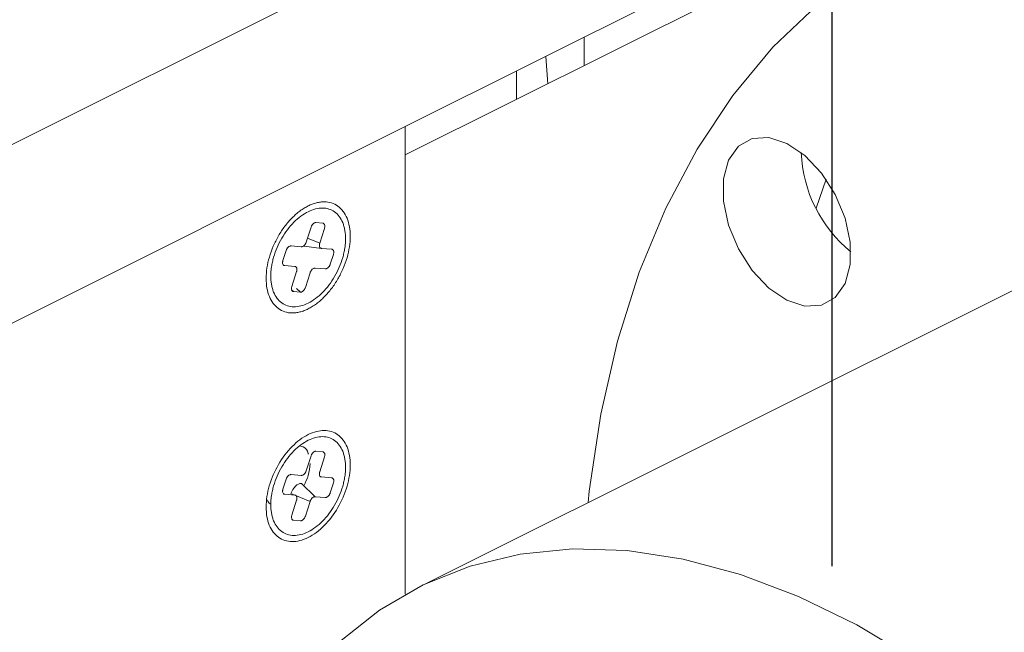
# Paper-space layout 'Sheet3' of a CAD drawing. Header units: inches. Extents: x 0.78 to 10.31, y 0.31 to 7.8.
# Tile 4 of 24: x 1.84 to 2.77, y 3 to 3.58. Entities that reach past the tile are written whole.
import ezdxf

# ---------------------------------------------------------------- set-up
doc = ezdxf.new("R2010")
doc.units = ezdxf.units.IN
doc.header["$MEASUREMENT"] = 0
doc.layers.add('SLD-0', color=7, linetype='Continuous')
doc.styles.add('SLDTEXTSTYLE3', font='TXT', dxfattribs={"width": 0.75})
doc.dimstyles.new('SLDDIMSTYLE2', dxfattribs={"dimtxt": 0.125, "dimasz": 0.13, "dimexe": 0, "dimexo": 0.0625, "dimgap": 0.03125, "dimtad": 0, "dimtih": 1, "dimtoh": 1, "dimlfac": 2, "dimrnd": 1e-09, "dimzin": 12, "dimdsep": 46, "dimtxsty": 'SLDTEXTSTYLE3', "dimsah": 1, "dimcen": 0.09, "dimadec": 0, "dimazin": 3, "dimtfac": 1, "dimtofl": 0, "dimtmove": 0, "dimatfit": 3, "dimfxl": 1, "dimfrac": 2, "dimtolj": 1, "dimtzin": 12, "dimarcsym": 0})

# ---------------------------------------------------------------- blocks, each defined once
blk = doc.blocks.new('_D_5')
at = {"layer": 'SLD-0'}
for p, q in [((9.20379, 5.59952), (9.20379, 7.80071)), ((9.20379, 7.69245), (8.74783, 7.46448)), ((8.06267, 7.4448), (8.03728, 7.4448)), ((8.03728, 7.4448), (8.03728, 7.24636)), ((8.63413, 7.4448), (8.65952, 7.4448)), ((8.65952, 7.4448), (8.65952, 7.24636)), ((8.03728, 7.24636), (8.06267, 7.24636)), ((8.65952, 7.24636), (8.63413, 7.24636)), ((2.61008, 4.3956), (7.94897, 7.06504)), ((2.61008, 3.06044), (2.61008, 4.50385))]:
    blk.add_line(p, q, dxfattribs=at)
for points in [[(9.20379, 7.69245), (9.10292, 7.66438), (9.12081, 7.6286)], [(2.61008, 4.3956), (2.71094, 4.42367), (2.69305, 4.45945)]]:
    blk.add_solid(points, dxfattribs=at)
at = {"layer": 'SLD-0', "char_height": 0.125, "attachment_point": 1, "style": 'SLDTEXTSTYLE3'}
for s, insert in [('473.71', (8.09441, 7.40749, -0.83166)), ('18.65', (8.08981, 7.22047, -0.83166))]:
    blk.add_mtext(s, dxfattribs=dict(at, insert=insert))
blk = doc.blocks.new('_D_7')
at = {"layer": 'SLD-0'}
for p, q in [((2.64449, 4.40239), (1.00413, 5.22257)), ((1.09252, 5.17838), (1.09252, 4.30204)), ((0.80679, 4.27665), (0.7814, 4.27665)), ((0.7814, 4.27665), (0.7814, 4.07821)), ((1.37825, 4.27665), (1.40364, 4.27665)), ((1.40364, 4.27665), (1.40364, 4.07821)), ((0.7814, 4.07821), (0.80679, 4.07821)), ((1.40364, 4.07821), (1.37825, 4.07821)), ((1.09252, 2.23086), (1.09252, 3.89119)), ((1.84722, 1.85351), (1.00413, 2.27505))]:
    blk.add_line(p, q, dxfattribs=at)
for points in [[(1.09252, 5.17838), (1.07252, 5.06579), (1.11252, 5.06579)], [(1.09252, 2.23086), (1.11252, 2.34344), (1.07252, 2.34344)]]:
    blk.add_solid(points, dxfattribs=at)
at = {"layer": 'SLD-0', "char_height": 0.125, "attachment_point": 1, "style": 'SLDTEXTSTYLE3'}
for s, insert in [('172.90', (0.83853, 4.23934, 0.37509)), ('6.81', (0.88011, 4.05232, 0.37509))]:
    blk.add_mtext(s, dxfattribs=dict(at, insert=insert))

psp = doc.layouts.new('Sheet3')

# ---------------------------------------------------------------- linework, layer by layer
at = {"color": 144, "linetype": 'Continuous', "lineweight": 0}
for p, q in [((2.895, 3.82116), (2.20627, 3.4768)), ((2.89482, 3.79423), (2.20627, 3.44996)), ((2.33913, 3.54323), (2.34113, 3.51738)), ((2.31146, 3.50255), (2.31146, 3.52939)), ((2.20627, 3.44996), (2.20627, 3.4768)), ((2.59496, 3.39946), (2.60432, 3.42689)), ((2.12813, 3.38534), (2.12174, 3.38584)), ((2.11703, 3.38143), (2.11249, 3.36742)), ((2.12528, 3.3664), (2.12981, 3.38041)), ((2.10779, 3.363), (2.0982, 3.36376)), ((2.12696, 3.36148), (2.11069, 3.36361)), ((2.12528, 3.3664), (2.11373, 3.37123)), ((2.09349, 3.35935), (2.09047, 3.35)), ((2.13655, 3.36072), (2.12696, 3.36148)), ((2.13521, 3.34645), (2.13823, 3.35579)), ((2.09215, 3.34508), (2.10174, 3.34432)), ((2.10342, 3.3394), (2.09889, 3.32538)), ((2.11167, 3.32437), (2.11621, 3.33838)), ((2.12091, 3.3428), (2.1305, 3.34203)), ((2.10057, 3.32046), (2.09872, 3.32224)), ((2.1034, 3.32339), (2.10696, 3.31995)), ((2.12813, 3.16883), (2.12174, 3.16934)), ((2.11703, 3.16492), (2.11249, 3.15091)), ((2.12528, 3.14989), (2.12981, 3.16391)), ((2.09349, 3.14284), (2.09047, 3.1335)), ((2.10779, 3.14649), (2.0982, 3.14726)), ((2.13655, 3.14421), (2.12696, 3.14497)), ((2.12091, 3.12629), (2.10799, 3.13876)), ((2.13521, 3.12994), (2.13823, 3.13929)), ((2.09215, 3.12857), (2.10174, 3.12781)), ((2.11621, 3.12187), (2.09807, 3.12945)), ((2.10342, 3.12289), (2.09889, 3.10888)), ((2.11167, 3.10786), (2.11621, 3.12187)), ((2.12091, 3.12629), (2.1305, 3.12553)), ((2.10057, 3.10395), (2.10696, 3.10345))]:
    psp.add_line(p, q, dxfattribs=at)
at = {"color": 7, "linetype": 'Continuous', "lineweight": 15}
for p, q in [((1.72792, 3.40674), (2.13026, 3.60791)), ((2.31146, 3.50255), (2.31146, 3.52939)), ((2.20627, 3.4768), (1.80393, 3.27563)), ((2.83887, 3.35065), (2.22016, 3.04129)), ((2.10057, 3.32046), (2.10696, 3.31995))]:
    psp.add_line(p, q, dxfattribs=at)
at = {"color": 8, "linetype": 'Continuous', "lineweight": 15}
for p, q in [((2.37549, 3.56141), (2.37549, 3.53456)), ((2.20627, 3.44996), (2.20627, 3.03393))]:
    psp.add_line(p, q, dxfattribs=at)
at = {"color": 7, "linetype": 'Continuous', "lineweight": 15, "flags": 128}
for points in [[(3.23019, 3.61808), (3.16534, 3.6475), (3.10087, 3.67073), (3.03714, 3.68764), (2.97452, 3.69814), (2.91336, 3.70217), (2.85402, 3.6997), (2.79683, 3.69075), (2.74212, 3.67537), (2.69021, 3.65365), (2.64139, 3.6257), (2.59594, 3.5917), (2.55413, 3.55184), (2.51619, 3.50634), (2.48233, 3.45547), (2.45277, 3.39951), (2.42765, 3.33879), (2.40713, 3.27366), (2.39133, 3.20448), (2.38033, 3.13166), (2.37914, 3.12078)], [(2.56727, 3.46089), (2.55019, 3.46642), (2.53449, 3.46549), (2.52145, 3.45817), (2.51212, 3.44505), (2.50726, 3.4272), (2.50726, 3.40606), (2.51212, 3.38335), (2.52145, 3.3609), (2.53449, 3.34054), (2.55019, 3.32391), (2.56727, 3.31236), (2.58436, 3.30683), (2.60005, 3.30776), (2.6131, 3.31508), (2.62243, 3.3282), (2.62729, 3.34605), (2.62729, 3.36718), (2.62243, 3.3899), (2.6131, 3.41234), (2.60005, 3.43271), (2.58436, 3.44934), (2.56727, 3.46089)], [(2.14391, 2.98874), (2.18189, 3.01882), (2.22329, 3.04284), (2.26777, 3.06062), (2.315, 3.07202), (2.36458, 3.07694), (2.41612, 3.07535), (2.46923, 3.06726), (2.52346, 3.05274), (2.57839, 3.03189), (2.63359, 3.00489), (2.68861, 2.97196)]]:
    psp.add_lwpolyline(points, dxfattribs=at)
at = {"color": 144, "linetype": 'Continuous', "lineweight": 0}
psp.add_arc((2.70744, 3.45671), 0.12661, 182.05358, 231.07652, dxfattribs=at)
for points, knots in [([(2.11435, 3.30418), (2.1137, 3.30387), (2.1124, 3.30324), (2.11045, 3.30245), (2.10851, 3.30177), (2.10595, 3.30104), (2.10278, 3.30042), (2.09788, 3.30012), (2.09211, 3.30101), (2.08604, 3.30408), (2.08107, 3.30902), (2.07737, 3.31564), (2.07509, 3.3237), (2.07432, 3.33288), (2.07509, 3.34283), (2.07737, 3.35317), (2.08107, 3.36349), (2.08604, 3.37341), (2.09211, 3.38254), (2.09788, 3.38921), (2.10279, 3.39381), (2.10658, 3.39686), (2.11045, 3.39952), (2.11305, 3.40092), (2.11435, 3.40161)], [0, 0, 0, 0, 0.015663, 0.031287, 0.046912, 0.062574, 0.093852, 0.12513, 0.18761, 0.25009, 0.31257, 0.37505, 0.43753, 0.500009, 0.562489, 0.624969, 0.687449, 0.749929, 0.812409, 0.874889, 0.906167, 0.937444, 0.968722, 1, 1, 1, 1]), ([(2.11435, 3.40161), (2.115, 3.40193), (2.1163, 3.40255), (2.11825, 3.40335), (2.12019, 3.40402), (2.12275, 3.40476), (2.12592, 3.40537), (2.13082, 3.40567), (2.13659, 3.40478), (2.14266, 3.40172), (2.14763, 3.39678), (2.15133, 3.39015), (2.15361, 3.38209), (2.15438, 3.37291), (2.15361, 3.36296), (2.15133, 3.35263), (2.14763, 3.3423), (2.14266, 3.33238), (2.13659, 3.32325), (2.13082, 3.31659), (2.12592, 3.31199), (2.12212, 3.30894), (2.11826, 3.30627), (2.11565, 3.30488), (2.11435, 3.30418)], [0, 0, 0, 0, 0.015663, 0.031287, 0.046912, 0.062574, 0.093852, 0.12513, 0.18761, 0.25009, 0.31257, 0.37505, 0.43753, 0.500009, 0.562489, 0.624969, 0.687449, 0.749929, 0.812409, 0.874889, 0.906167, 0.937444, 0.968722, 1, 1, 1, 1]), ([(2.07899, 3.33522), (2.07901, 3.33617), (2.07904, 3.33808), (2.07927, 3.34102), (2.07971, 3.3445), (2.08046, 3.34854), (2.08202, 3.35466), (2.08476, 3.36232), (2.08919, 3.37113), (2.09458, 3.37925), (2.10073, 3.38635), (2.10741, 3.39217), (2.11435, 3.39648), (2.12129, 3.39911), (2.12797, 3.39997), (2.13412, 3.39902), (2.13951, 3.39629), (2.14394, 3.3919), (2.14668, 3.38699), (2.14824, 3.38243), (2.14908, 3.37872), (2.14961, 3.37478), (2.14967, 3.37198), (2.14971, 3.37058)], [0, 0, 0, 0, 0.020872, 0.041698, 0.06257, 0.093848, 0.125126, 0.187606, 0.250086, 0.312566, 0.375047, 0.437527, 0.500007, 0.562487, 0.624967, 0.687448, 0.749928, 0.812408, 0.874888, 0.906166, 0.937444, 0.968722, 1, 1, 1, 1]), ([(2.12174, 3.38584), (2.12152, 3.38584), (2.12109, 3.38584), (2.12017, 3.38554), (2.119, 3.38475), (2.11799, 3.38349), (2.11736, 3.38234), (2.11714, 3.38173), (2.11703, 3.38143)], [0, 0, 0, 0, 0.125308, 0.250615, 0.5, 0.749385, 0.874692, 1, 1, 1, 1]), ([(2.13015, 3.38243), (2.13015, 3.38263), (2.13013, 3.38303), (2.12999, 3.38376), (2.12965, 3.38453), (2.1291, 3.38503), (2.12857, 3.38527), (2.12828, 3.38531), (2.12813, 3.38534)], [0, 0, 0, 0, 0.125157, 0.250315, 0.5, 0.749685, 0.874843, 1, 1, 1, 1]), ([(2.12981, 3.38041), (2.12991, 3.38076), (2.13011, 3.38145), (2.13014, 3.38211), (2.13015, 3.38243)], [0, 0, 0, 0, 0.5, 1, 1, 1, 1]), ([(2.14971, 3.37058), (2.14969, 3.36962), (2.14966, 3.36772), (2.14943, 3.36478), (2.14899, 3.3613), (2.14824, 3.35725), (2.14668, 3.35113), (2.14394, 3.34348), (2.13951, 3.33466), (2.13412, 3.32655), (2.12797, 3.31944), (2.12129, 3.31363), (2.11435, 3.30932), (2.10741, 3.30668), (2.10073, 3.30583), (2.09458, 3.30678), (2.08919, 3.3095), (2.08476, 3.31389), (2.08202, 3.31881), (2.08046, 3.32336), (2.07962, 3.32707), (2.07909, 3.33102), (2.07903, 3.33382), (2.07899, 3.33522)], [0, 0, 0, 0, 0.020872, 0.041698, 0.06257, 0.093848, 0.125126, 0.187606, 0.250086, 0.312566, 0.375047, 0.437527, 0.500007, 0.562487, 0.624967, 0.687448, 0.749928, 0.812408, 0.874888, 0.906166, 0.937444, 0.968722, 1, 1, 1, 1]), ([(2.0982, 3.36376), (2.09798, 3.36376), (2.09755, 3.36376), (2.09663, 3.36345), (2.09546, 3.36267), (2.09445, 3.36141), (2.09382, 3.36026), (2.0936, 3.35965), (2.09349, 3.35935)], [0, 0, 0, 0, 0.1253076, 0.2506152, 0.5, 0.7493848, 0.8746924, 1, 1, 1, 1]), ([(2.11249, 3.36742), (2.11238, 3.36711), (2.11216, 3.3665), (2.11153, 3.36535), (2.11052, 3.36409), (2.10935, 3.36331), (2.10843, 3.363), (2.108, 3.363), (2.10779, 3.363)], [0, 0, 0, 0, 0.125308, 0.250615, 0.5, 0.749385, 0.874692, 1, 1, 1, 1]), ([(2.13857, 3.35781), (2.13857, 3.35801), (2.13855, 3.35841), (2.13841, 3.35914), (2.13807, 3.35991), (2.13752, 3.36041), (2.13699, 3.36065), (2.1367, 3.36069), (2.13655, 3.36072)], [0, 0, 0, 0, 0.125157, 0.250315, 0.5, 0.749685, 0.874843, 1, 1, 1, 1]), ([(2.13823, 3.35579), (2.13833, 3.35614), (2.13853, 3.35683), (2.13856, 3.35749), (2.13857, 3.35781)], [0, 0, 0, 0, 0.5, 1, 1, 1, 1]), ([(2.09047, 3.35), (2.09038, 3.3497), (2.0902, 3.34908), (2.09008, 3.34789), (2.09024, 3.34654), (2.09086, 3.34561), (2.09154, 3.34518), (2.09195, 3.34511), (2.09215, 3.34508)], [0, 0, 0, 0, 0.125308, 0.250615, 0.5, 0.749385, 0.874692, 1, 1, 1, 1]), ([(2.1305, 3.34203), (2.13072, 3.34204), (2.13115, 3.34204), (2.13207, 3.34234), (2.13324, 3.34313), (2.13425, 3.34439), (2.13488, 3.34554), (2.1351, 3.34615), (2.13521, 3.34645)], [0, 0, 0, 0, 0.125308, 0.250615, 0.5, 0.749385, 0.874692, 1, 1, 1, 1]), ([(2.10174, 3.34432), (2.10189, 3.3443), (2.10218, 3.34426), (2.10271, 3.34402), (2.10325, 3.34351), (2.1036, 3.34274), (2.10374, 3.34202), (2.10376, 3.34162), (2.10376, 3.34142)], [0, 0, 0, 0, 0.125157, 0.250315, 0.5, 0.749685, 0.874843, 1, 1, 1, 1]), ([(2.10376, 3.34142), (2.10375, 3.34109), (2.10372, 3.34043), (2.10352, 3.33974), (2.10342, 3.3394)], [0, 0, 0, 0, 0.5, 1, 1, 1, 1]), ([(2.11621, 3.33838), (2.11632, 3.33868), (2.11654, 3.33929), (2.11717, 3.34045), (2.11818, 3.3417), (2.11935, 3.34249), (2.12027, 3.34279), (2.1207, 3.3428), (2.12091, 3.3428)], [0, 0, 0, 0, 0.125308, 0.250615, 0.5, 0.749385, 0.874692, 1, 1, 1, 1]), ([(2.09889, 3.32538), (2.0988, 3.32508), (2.09862, 3.32446), (2.0985, 3.32327), (2.09866, 3.32192), (2.09928, 3.32099), (2.09996, 3.32056), (2.10037, 3.32049), (2.10057, 3.32046)], [0, 0, 0, 0, 0.125308, 0.250615, 0.5, 0.749385, 0.874692, 1, 1, 1, 1]), ([(2.10696, 3.31995), (2.10718, 3.31995), (2.10761, 3.31995), (2.10853, 3.32026), (2.1097, 3.32105), (2.11071, 3.3223), (2.11134, 3.32345), (2.11156, 3.32406), (2.11167, 3.32437)], [0, 0, 0, 0, 0.125308, 0.250615, 0.5, 0.749385, 0.874692, 1, 1, 1, 1]), ([(2.07899, 3.11871), (2.07901, 3.11967), (2.07904, 3.12157), (2.07927, 3.12451), (2.07971, 3.12799), (2.08046, 3.13204), (2.08202, 3.13816), (2.08476, 3.14581), (2.08919, 3.15463), (2.09458, 3.16274), (2.10073, 3.16985), (2.10741, 3.17566), (2.11435, 3.17997), (2.12129, 3.18261), (2.12797, 3.18346), (2.13412, 3.18251), (2.13951, 3.17979), (2.14394, 3.1754), (2.14668, 3.17048), (2.14824, 3.16593), (2.14908, 3.16222), (2.14961, 3.15827), (2.14967, 3.15547), (2.14971, 3.15407)], [0, 0, 0, 0, 0.020872, 0.041698, 0.06257, 0.093848, 0.125126, 0.187606, 0.250086, 0.312566, 0.375047, 0.437527, 0.500007, 0.562487, 0.624967, 0.687448, 0.749928, 0.812408, 0.874888, 0.906166, 0.937444, 0.968722, 1, 1, 1, 1]), ([(2.10711, 3.17431), (2.10797, 3.17409), (2.11127, 3.17325), (2.11394, 3.17011), (2.11451, 3.1667), (2.11454, 3.16649)], [0, 0, 0, 0, 0.248148, 0.952769, 1, 1, 1, 1]), ([(2.12174, 3.16934), (2.12152, 3.16934), (2.12109, 3.16934), (2.12017, 3.16903), (2.119, 3.16824), (2.11799, 3.16699), (2.11736, 3.16584), (2.11714, 3.16523), (2.11703, 3.16492)], [0, 0, 0, 0, 0.125308, 0.250615, 0.5, 0.749385, 0.874692, 1, 1, 1, 1]), ([(2.13015, 3.16593), (2.13015, 3.16613), (2.13013, 3.16653), (2.12999, 3.16725), (2.12965, 3.16802), (2.1291, 3.16853), (2.12857, 3.16877), (2.12828, 3.16881), (2.12813, 3.16883)], [0, 0, 0, 0, 0.125157, 0.250315, 0.5, 0.749685, 0.874843, 1, 1, 1, 1]), ([(2.12981, 3.16391), (2.12991, 3.16425), (2.13011, 3.16494), (2.13014, 3.1656), (2.13015, 3.16593)], [0, 0, 0, 0, 0.5, 1, 1, 1, 1]), ([(2.14971, 3.15407), (2.14969, 3.15312), (2.14966, 3.15121), (2.14943, 3.14827), (2.14899, 3.14479), (2.14824, 3.14075), (2.14668, 3.13463), (2.14394, 3.12697), (2.13951, 3.11816), (2.13412, 3.11004), (2.12797, 3.10294), (2.12129, 3.09712), (2.11435, 3.09281), (2.10741, 3.09018), (2.10073, 3.08932), (2.09458, 3.09027), (2.08919, 3.093), (2.08476, 3.09739), (2.08202, 3.1023), (2.08046, 3.10686), (2.07962, 3.11057), (2.07909, 3.11451), (2.07903, 3.11731), (2.07899, 3.11871)], [0, 0, 0, 0, 0.020872, 0.041698, 0.06257, 0.093848, 0.125126, 0.187606, 0.250086, 0.312566, 0.375047, 0.437527, 0.500007, 0.562487, 0.624967, 0.687448, 0.749928, 0.812408, 0.874888, 0.906166, 0.937444, 0.968722, 1, 1, 1, 1]), ([(2.11249, 3.15091), (2.11238, 3.1506), (2.11216, 3.15), (2.11153, 3.14884), (2.11052, 3.14759), (2.10935, 3.1468), (2.10843, 3.14649), (2.108, 3.14649), (2.10779, 3.14649)], [0, 0, 0, 0, 0.125308, 0.250615, 0.5, 0.749385, 0.874692, 1, 1, 1, 1]), ([(2.11611, 3.15761), (2.11583, 3.15387), (2.11529, 3.14686), (2.11184, 3.13987), (2.11022, 3.1366)], [0, 0, 0, 0, 0.532505, 1, 1, 1, 1]), ([(2.12696, 3.14497), (2.12676, 3.145), (2.12635, 3.14507), (2.12567, 3.1455), (2.12506, 3.14643), (2.12489, 3.14778), (2.12502, 3.14897), (2.12519, 3.14959), (2.12528, 3.14989)], [0, 0, 0, 0, 0.125308, 0.250615, 0.5, 0.749385, 0.874692, 1, 1, 1, 1]), ([(2.0982, 3.14726), (2.09798, 3.14725), (2.09755, 3.14725), (2.09663, 3.14695), (2.09546, 3.14616), (2.09445, 3.1449), (2.09382, 3.14375), (2.0936, 3.14314), (2.09349, 3.14284)], [0, 0, 0, 0, 0.125308, 0.250615, 0.5, 0.749385, 0.874692, 1, 1, 1, 1]), ([(2.13857, 3.14131), (2.13857, 3.14151), (2.13855, 3.14191), (2.13841, 3.14263), (2.13807, 3.1434), (2.13752, 3.14391), (2.13699, 3.14415), (2.1367, 3.14419), (2.13655, 3.14421)], [0, 0, 0, 0, 0.125157, 0.250315, 0.5, 0.749685, 0.874843, 1, 1, 1, 1]), ([(2.13823, 3.13929), (2.13833, 3.13963), (2.13853, 3.14032), (2.13856, 3.14098), (2.13857, 3.14131)], [0, 0, 0, 0, 0.5, 1, 1, 1, 1]), ([(2.09047, 3.1335), (2.09038, 3.13319), (2.0902, 3.13258), (2.09008, 3.13139), (2.09024, 3.13004), (2.09086, 3.12911), (2.09154, 3.12868), (2.09195, 3.12861), (2.09215, 3.12857)], [0, 0, 0, 0, 0.125308, 0.250615, 0.5, 0.749385, 0.874692, 1, 1, 1, 1]), ([(2.09807, 3.12945), (2.0989, 3.13203), (2.10046, 3.13453), (2.10413, 3.13798), (2.10622, 3.1389), (2.10799, 3.13876)], [0, 0, 0, 0, 0.5, 0.5, 1, 1, 1, 1]), ([(2.0791, 3.11939), (2.07885, 3.11945), (2.07719, 3.1199), (2.07633, 3.12175), (2.0756, 3.12333)], [0, 0, 0, 0, 0.14475, 1, 1, 1, 1]), ([(2.10174, 3.12781), (2.10189, 3.12779), (2.10218, 3.12775), (2.10271, 3.12751), (2.10325, 3.127), (2.1036, 3.12624), (2.10374, 3.12551), (2.10376, 3.12511), (2.10376, 3.12491)], [0, 0, 0, 0, 0.125157, 0.250315, 0.5, 0.749685, 0.874843, 1, 1, 1, 1]), ([(2.10376, 3.12491), (2.10375, 3.12458), (2.10372, 3.12393), (2.10352, 3.12324), (2.10342, 3.12289)], [0, 0, 0, 0, 0.5, 1, 1, 1, 1]), ([(2.1305, 3.12553), (2.13072, 3.12553), (2.13115, 3.12553), (2.13207, 3.12584), (2.13324, 3.12662), (2.13425, 3.12788), (2.13488, 3.12903), (2.1351, 3.12964), (2.13521, 3.12994)], [0, 0, 0, 0, 0.125308, 0.250615, 0.5, 0.749385, 0.874692, 1, 1, 1, 1]), ([(2.09889, 3.10888), (2.0988, 3.10857), (2.09862, 3.10796), (2.0985, 3.10677), (2.09866, 3.10542), (2.09928, 3.10449), (2.09996, 3.10406), (2.10037, 3.10399), (2.10057, 3.10395)], [0, 0, 0, 0, 0.1253076, 0.2506152, 0.5, 0.7493848, 0.8746924, 1, 1, 1, 1]), ([(2.10696, 3.10345), (2.10718, 3.10345), (2.10761, 3.10345), (2.10853, 3.10375), (2.1097, 3.10454), (2.11071, 3.1058), (2.11134, 3.10695), (2.11156, 3.10756), (2.11167, 3.10786)], [0, 0, 0, 0, 0.1253076, 0.2506152, 0.5, 0.7493848, 0.8746924, 1, 1, 1, 1])]:
    psp.add_open_spline(points, degree=3, knots=knots, dxfattribs=at)
at = {"color": 7, "linetype": 'Continuous', "lineweight": 15}
for points, knots in [([(2.12696, 3.36148), (2.12676, 3.36151), (2.12635, 3.36158), (2.12567, 3.36201), (2.12506, 3.36294), (2.12489, 3.36429), (2.12502, 3.36548), (2.12519, 3.36609), (2.12528, 3.3664)], [0, 0, 0, 0, 0.125308, 0.250615, 0.5, 0.749385, 0.874692, 1, 1, 1, 1]), ([(2.11435, 3.18511), (2.11956, 3.18771), (2.12476, 3.18904), (2.13438, 3.18897), (2.13879, 3.18757), (2.14616, 3.18223), (2.1491, 3.1783), (2.15309, 3.16851), (2.15412, 3.16266), (2.15412, 3.1499), (2.15309, 3.14301), (2.1491, 3.12924), (2.14616, 3.12236), (2.13879, 3.10966), (2.13438, 3.10384), (2.12476, 3.09415), (2.11956, 3.09028), (2.11435, 3.08768)], [0, 0, 0, 0, 0.125, 0.125, 0.25, 0.25, 0.375, 0.375, 0.5, 0.5, 0.625, 0.625, 0.75, 0.75, 0.875, 0.875, 1, 1, 1, 1]), ([(2.11435, 3.08768), (2.10914, 3.08507), (2.10394, 3.08374), (2.09432, 3.08381), (2.08991, 3.08522), (2.08254, 3.09055), (2.0796, 3.09448), (2.07561, 3.10427), (2.07458, 3.11013), (2.07458, 3.12288), (2.07561, 3.12977), (2.0796, 3.14355), (2.08254, 3.15043), (2.08991, 3.16312), (2.09432, 3.16894), (2.10394, 3.17863), (2.10914, 3.1825), (2.11435, 3.18511)], [0, 0, 0, 0, 0.125, 0.125, 0.25, 0.25, 0.375, 0.375, 0.5, 0.5, 0.625, 0.625, 0.75, 0.75, 0.875, 0.875, 1, 1, 1, 1]), ([(2.11621, 3.12187), (2.11632, 3.12218), (2.11654, 3.12279), (2.11717, 3.12394), (2.11818, 3.12519), (2.11935, 3.12598), (2.12027, 3.12629), (2.1207, 3.12629), (2.12091, 3.12629)], [0, 0, 0, 0, 0.1253076, 0.2506152, 0.5, 0.7493848, 0.8746924, 1, 1, 1, 1])]:
    psp.add_open_spline(points, degree=3, knots=knots, dxfattribs=at)

# ---------------------------------------------------------------- dimensions: what is measured, and where the dimension line sits
at = {"layer": 'SLD-0'}
for base, p1, p2, angle, picture, middle in [((2.61008, 4.3956), (9.20379, 5.55622), (2.61008, 3.01714), 26.56505, '_D_5', (8.3484, 7.26476)), ((1.09252, 5.17838), (1.88258, 1.83583), (2.67984, 4.38472), 90, '_D_7', (1.09252, 4.09661))]:
    dim = psp.add_linear_dim(base=base, p1=p1, p2=p2, angle=angle, dimstyle='SLDDIMSTYLE2', dxfattribs=at)
    dim.commit()
    dim.dimension.update_dxf_attribs({"geometry": picture, "text_midpoint": middle, "dimtype": 160})

doc.saveas('drawing.dxf')
